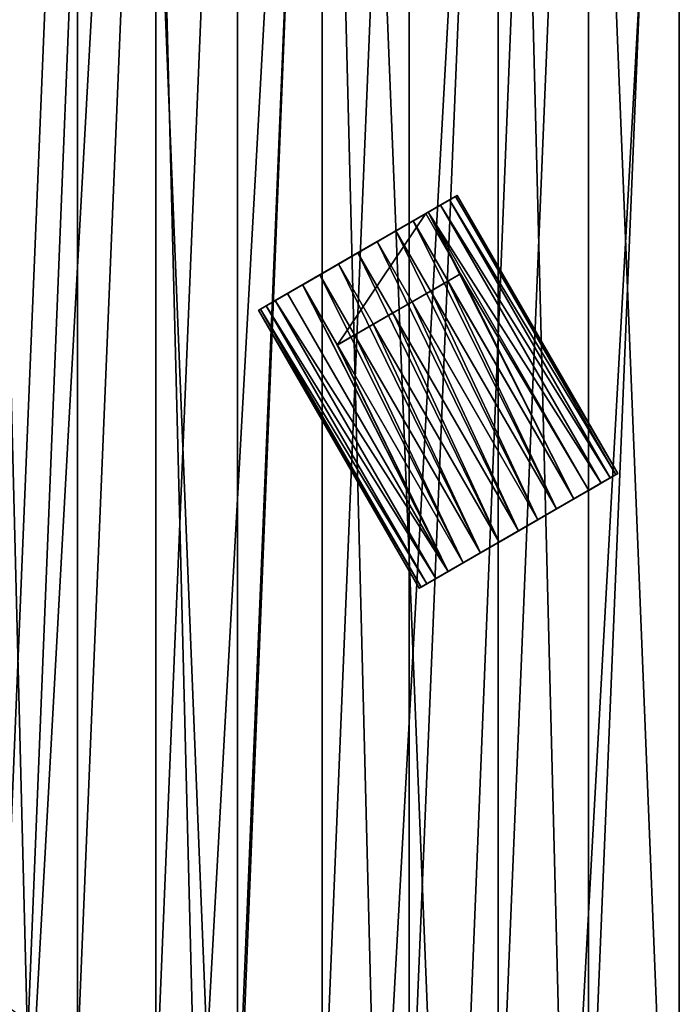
# Model space of a CAD drawing. Header units: millimetres. Extents: x 10 to 569, y -280 to 280.
# Tile 4 of 13: x 174 to 289, y -151 to 20. Entities that reach past the tile are written whole.
import ezdxf

# ---------------------------------------------------------------- set-up
doc = ezdxf.new("R2010")
doc.units = ezdxf.units.MM
doc.header["$LTSCALE"] = 25.4
doc.layers.get('0').update_dxf_attribs({"true_color": 0xff5454})

# ---------------------------------------------------------------- blocks, each defined once
blk = doc.blocks.new('MIST-8943.STL#1')
at = {"color": 7, "true_color": 0xffffff}
mesh = blk.add_polyface(dxfattribs=at)
corners = [(44.43, 50.01, 1.42), (41.2, -30.13, 1.42), (39.58, 10.07, 1.42), (49.25, -69.55, 1.42), (55.62, 88.65, 1.42), (63.52, -107.17, 1.42), (72.87, 125, 1.42), (83.63, -142.02, 1.42), (95.73, 158.11, 1.42), (109.08, -173.18, 1.42), (123.6, 187.13, 1.42), (139.19, -199.86, 1.42), (155.76, 211.3, 1.42), (173.2, -221.36, 1.42), (191.39, 229.99, 1.42), (210.21, -237.13, 1.42), (229.55, 242.74, 1.42), (249.28, -246.76, 1.42), (269.26, 249.19, 1.42), (289.38, -250, 1.42), (309.49, 249.19, 1.42), (329.48, -246.76, 1.42), (349.21, 242.74, 1.42), (368.54, -237.13, 1.42), (387.37, 229.99, 1.42), (405.56, -221.36, 1.42), (422.99, 211.3, 1.42), (439.56, -199.86, 1.42), (455.16, 187.13, 1.42), (469.68, -173.18, 1.42), (483.03, 158.11, 1.42), (495.12, -142.02, 1.42), (505.88, 125, 1.42), (515.24, -107.17, 1.42), (523.13, 88.65, 1.42), (529.51, -69.55, 1.42), (534.33, 50.01, 1.42), (537.56, -30.13, 1.42), (539.18, 10.07, 1.42)]
mesh.append_faces([[corners[k] for k in face] for face in [(0, 1, 2), (37, 36, 38)]], dxfattribs={"vtx0": -1, "color": 7})
mesh.append_faces([[corners[k] for k in face] for face in [(1, 0, 3), (3, 4, 5), (5, 6, 7), (7, 8, 9), (9, 10, 11), (11, 12, 13), (13, 14, 15), (15, 16, 17), (17, 18, 19), (19, 20, 21), (21, 22, 23), (23, 24, 25), (25, 26, 27), (27, 28, 29), (29, 30, 31), (31, 32, 33), (33, 34, 35), (35, 36, 37)]], dxfattribs={"vtx0": -1, "vtx1": -1, "color": 7})
mesh.append_faces([[corners[k] for k in face] for face in [(3, 0, 4), (5, 4, 6), (7, 6, 8), (9, 8, 10), (11, 10, 12), (13, 12, 14), (15, 14, 16), (17, 16, 18), (19, 18, 20), (21, 20, 22), (23, 22, 24), (25, 24, 26), (27, 26, 28), (29, 28, 30), (31, 30, 32), (33, 32, 34), (35, 34, 36)]], dxfattribs={"vtx0": -1, "vtx2": -1, "color": 7})
mesh = blk.add_polyface(dxfattribs=at)
corners = [(84.28, 28, 141.92), (83.72, 0, 141.92), (82.44, -5.27, 141.92), (84.42, 16.98, 141.92), (86.52, 33.85, 141.92), (91.43, 60.53, 141.92), (90.01, 50.49, 141.92), (94.86, 66.78, 141.92), (103.7, 91.5, 141.92), (101.04, 82.61, 141.92), (108.5, 97.88, 141.92), (120.78, 120.1, 141.92), (117.2, 112.49, 141.92), (127.08, 126.32, 141.92), (142.23, 145.59, 141.92), (138.07, 139.29, 141.92), (150.09, 151.31, 141.92), (167.49, 167.31, 141.92), (163.06, 162.29, 141.92), (176.89, 172.17, 141.92), (195.91, 184.7, 141.92), (191.49, 180.87, 141.92), (206.76, 188.34, 141.92), (226.75, 197.3, 141.92), (222.6, 194.52, 141.92), (238.89, 199.37, 141.92), (259.21, 204.79, 141.92), (255.53, 202.86, 141.92), (272.39, 204.96, 141.92), (292.45, 206.98, 141.92), (289.38, 205.66, 141.92), (306.36, 204.96, 141.92), (325.61, 203.8, 141.92), (323.23, 202.86, 141.92), (339.86, 199.37, 141.92), (357.83, 195.35, 141.92), (356.15, 194.52, 141.92), (371.99, 188.34, 141.92), (388.28, 181.84, 141.92), (387.26, 180.87, 141.92), (401.86, 172.17, 141.92), (416.17, 163.62, 141.92), (415.7, 162.3, 141.92), (428.67, 151.31, 141.92), (440.78, 141.16, 141.92), (440.69, 139.29, 141.92), (451.67, 126.32, 141.92), (461.46, 115.05, 141.92), (461.55, 112.49, 141.92), (477.69, 85.96, 141.92), (470.25, 97.88, 141.92), (477.72, 82.61, 141.92), (489.04, 54.64, 141.92), (483.9, 66.78, 141.92), (488.75, 50.49, 141.92), (492.23, 33.85, 141.92), (495.22, 21.9, 141.92), (494.34, 16.98, 141.92), (495.04, 0, 141.92), (84.42, -16.98, 141.92), (85.97, -38.39, 141.92), (86.52, -33.85, 141.92), (90.01, -50.49, 141.92), (94.76, -70.52, 141.92), (94.86, -66.78, 141.92), (101.04, -82.61, 141.92), (108.6, -100.83, 141.92), (108.5, -97.88, 141.92), (117.21, -112.49, 141.92), (127.11, -128.52, 141.92), (127.08, -126.32, 141.92), (138.07, -139.29, 141.92), (149.83, -152.89, 141.92), (150.09, -151.31, 141.92), (163.06, -162.3, 141.92), (176.16, -173.29, 141.92), (176.89, -172.17, 141.92), (205.42, -189.21, 141.92), (191.49, -180.87, 141.92), (206.77, -188.34, 141.92), (236.86, -200.23, 141.92), (222.6, -194.52, 141.92), (238.89, -199.37, 141.92), (269.66, -206.06, 141.92), (255.53, -202.86, 141.92), (272.4, -204.96, 141.92), (302.97, -206.55, 141.92), (289.38, -205.66, 141.92), (306.36, -204.96, 141.92), (335.93, -201.7, 141.92), (323.23, -202.86, 141.92), (339.87, -199.37, 141.92), (367.68, -191.62, 141.92), (356.16, -194.52, 141.92), (371.99, -188.34, 141.92), (397.4, -176.58, 141.92), (387.26, -180.87, 141.92), (401.86, -172.17, 141.92), (424.33, -156.96, 141.92), (415.7, -162.29, 141.92), (428.67, -151.31, 141.92), (447.76, -133.28, 141.92), (440.69, -139.29, 141.92), (451.67, -126.32, 141.92), (467.09, -106.15, 141.92), (461.55, -112.49, 141.92), (470.25, -97.88, 141.92), (481.82, -76.27, 141.92), (477.72, -82.61, 141.92), (483.9, -66.78, 141.92), (491.56, -44.41, 141.92), (488.75, -50.49, 141.92), (492.23, -33.85, 141.92), (496.06, -11.4, 141.92), (494.34, -16.98, 141.92)]
mesh.append_faces([[corners[k] for k in face] for face in [(0, 1, 2), (1, 0, 3), (3, 0, 4), (4, 5, 6), (6, 5, 7), (7, 8, 9), (9, 8, 10), (10, 11, 12), (12, 11, 13), (13, 14, 15), (15, 14, 16), (16, 17, 18), (18, 17, 19), (19, 20, 21), (21, 20, 22), (22, 23, 24), (24, 23, 25), (25, 26, 27), (27, 26, 28), (28, 29, 30), (30, 29, 31), (31, 32, 33), (33, 32, 34), (34, 35, 36), (36, 35, 37), (37, 38, 39), (39, 38, 40), (40, 41, 42), (42, 41, 43), (43, 44, 45), (45, 44, 46), (46, 47, 48), (48, 49, 50), (50, 49, 51), (51, 52, 53), (53, 52, 54), (54, 52, 55), (55, 56, 57), (57, 56, 58), (2, 59, 60), (59, 2, 1), (60, 62, 63), (63, 65, 66), (66, 68, 69), (69, 71, 72), (72, 74, 75), (75, 76, 77), (77, 79, 80), (80, 82, 83), (83, 85, 86), (86, 88, 89), (89, 91, 92), (92, 94, 95), (95, 97, 98), (98, 100, 101), (101, 103, 104), (104, 106, 107), (107, 109, 110), (110, 112, 113), (113, 58, 56)]], dxfattribs={"vtx0": -1, "vtx1": -1, "color": 7})
mesh.append_faces([[corners[k] for k in face] for face in [(4, 0, 5), (7, 5, 8), (10, 8, 11), (13, 11, 14), (16, 14, 17), (19, 17, 20), (22, 20, 23), (25, 23, 26), (28, 26, 29), (31, 29, 32), (34, 32, 35), (37, 35, 38), (40, 38, 41), (43, 41, 44), (46, 44, 47), (48, 47, 49), (51, 49, 52), (55, 52, 56), (60, 59, 61), (60, 61, 62), (63, 62, 64), (63, 64, 65), (66, 65, 67), (66, 67, 68), (69, 68, 70), (69, 70, 71), (72, 71, 73), (72, 73, 74), (75, 74, 76), (77, 76, 78), (77, 78, 79), (80, 79, 81), (80, 81, 82), (83, 82, 84), (83, 84, 85), (86, 85, 87), (86, 87, 88), (89, 88, 90), (89, 90, 91), (92, 91, 93), (92, 93, 94), (95, 94, 96), (95, 96, 97), (98, 97, 99), (98, 99, 100), (101, 100, 102), (101, 102, 103), (104, 103, 105), (104, 105, 106), (107, 106, 108), (107, 108, 109), (110, 109, 111), (110, 111, 112), (113, 112, 114), (113, 114, 58)]], dxfattribs={"vtx0": -1, "vtx2": -1, "color": 7})
mesh = blk.add_polyface(dxfattribs=at)
corners = [(85.97, -38.39, 142.94), (84.28, 28, 142.94), (82.44, -5.27, 142.94), (91.43, 60.53, 142.94), (94.76, -70.52, 142.94), (103.7, 91.5, 142.94), (108.6, -100.83, 142.94), (120.78, 120.1, 142.94), (127.11, -128.52, 142.94), (142.23, 145.59, 142.94), (149.83, -152.89, 142.94), (167.49, 167.31, 142.94), (176.16, -173.29, 142.94), (195.91, 184.7, 142.94), (205.42, -189.21, 142.94), (226.75, 197.3, 142.94), (236.86, -200.23, 142.94), (259.21, 204.79, 142.94), (269.66, -206.06, 142.94), (292.45, 206.98, 142.94), (302.97, -206.55, 142.94), (325.61, 203.8, 142.94), (335.93, -201.7, 142.94), (357.83, 195.35, 142.94), (367.68, -191.62, 142.94), (388.28, 181.84, 142.94), (397.4, -176.58, 142.94), (416.17, 163.62, 142.94), (424.33, -156.96, 142.94), (440.78, 141.16, 142.94), (447.76, -133.28, 142.94), (461.46, 115.05, 142.94), (467.09, -106.15, 142.94), (477.69, 85.96, 142.94), (481.82, -76.27, 142.94), (489.04, 54.64, 142.94), (491.56, -44.41, 142.94), (495.22, 21.9, 142.94), (496.06, -11.4, 142.94)]
mesh.append_faces([[corners[k] for k in face] for face in [(0, 1, 2), (37, 36, 38)]], dxfattribs={"vtx0": -1, "color": 7})
mesh.append_faces([[corners[k] for k in face] for face in [(1, 0, 3), (3, 4, 5), (5, 6, 7), (7, 8, 9), (9, 10, 11), (11, 12, 13), (13, 14, 15), (15, 16, 17), (17, 18, 19), (19, 20, 21), (21, 22, 23), (23, 24, 25), (25, 26, 27), (27, 28, 29), (29, 30, 31), (31, 32, 33), (33, 34, 35), (35, 36, 37)]], dxfattribs={"vtx0": -1, "vtx1": -1, "color": 7})
mesh.append_faces([[corners[k] for k in face] for face in [(3, 0, 4), (5, 4, 6), (7, 6, 8), (9, 8, 10), (11, 10, 12), (13, 12, 14), (15, 14, 16), (17, 16, 18), (19, 18, 20), (21, 20, 22), (23, 22, 24), (25, 24, 26), (27, 26, 28), (29, 28, 30), (31, 30, 32), (33, 32, 34), (35, 34, 36)]], dxfattribs={"vtx0": -1, "vtx2": -1, "color": 7})
mesh = blk.add_polyface(dxfattribs=at)
corners = [(98.29, 15.83, 133.92), (98.29, -15.84, 133.92), (97.63, 0, 133.92), (100.25, 31.56, 133.92), (100.25, -31.56, 133.92), (103.5, 47.07, 133.92), (103.5, -47.07, 133.92), (108.02, 62.26, 133.92), (108.02, -62.26, 133.92), (113.78, 77.02, 133.92), (113.78, -77.02, 133.92), (120.74, 91.26, 133.92), (120.74, -91.26, 133.92), (128.86, 104.87, 133.92), (128.86, -104.88, 133.92), (138.06, 117.77, 133.92), (138.06, -117.77, 133.92), (148.31, 129.86, 133.92), (148.31, -129.87, 133.92), (159.51, 141.07, 133.92), (159.51, -141.07, 133.92), (171.61, 151.31, 133.92), (171.61, -151.31, 133.92), (184.5, 160.52, 133.92), (184.5, -160.52, 133.92), (198.12, 168.63, 133.92), (198.12, -168.63, 133.92), (212.35, 175.59, 133.92), (212.36, -175.6, 133.92), (227.12, 181.36, 133.92), (227.12, -181.36, 133.92), (242.31, 185.88, 133.92), (242.31, -185.88, 133.92), (257.82, 189.13, 133.92), (257.82, -189.13, 133.92), (273.54, 191.09, 133.92), (273.54, -191.09, 133.92), (289.38, 191.74, 133.92), (289.38, -191.74, 133.92), (305.21, 191.09, 133.92), (305.21, -191.09, 133.92), (320.94, 189.13, 133.92), (320.94, -189.13, 133.92), (336.45, 185.88, 133.92), (336.45, -185.88, 133.92), (351.64, 181.36, 133.92), (351.64, -181.36, 133.92), (366.4, 175.6, 133.92), (366.4, -175.59, 133.92), (380.64, 168.63, 133.92), (380.64, -168.63, 133.92), (394.25, 160.52, 133.92), (394.25, -160.52, 133.92), (407.15, 151.31, 133.92), (407.15, -151.31, 133.92), (419.24, 141.07, 133.92), (419.24, -141.07, 133.92), (430.45, 129.87, 133.92), (430.45, -129.86, 133.92), (440.69, 117.77, 133.92), (440.69, -117.77, 133.92), (449.9, 104.88, 133.92), (449.9, -104.87, 133.92), (458.01, 91.26, 133.92), (458.01, -91.26, 133.92), (464.97, 77.02, 133.92), (464.97, -77.02, 133.92), (470.73, 62.26, 133.92), (470.73, -62.26, 133.92), (475.26, 47.07, 133.92), (475.26, -47.07, 133.92), (478.51, 31.56, 133.92), (478.51, -31.56, 133.92), (480.47, 15.84, 133.92), (480.47, -15.83, 133.92), (481.12, 0, 133.92)]
mesh.append_faces([[corners[k] for k in face] for face in [(0, 1, 2), (74, 73, 75)]], dxfattribs={"vtx0": -1, "color": 7})
mesh.append_faces([[corners[k] for k in face] for face in [(1, 3, 4), (4, 5, 6), (6, 7, 8), (8, 9, 10), (10, 11, 12), (12, 13, 14), (14, 15, 16), (16, 17, 18), (18, 19, 20), (20, 21, 22), (22, 23, 24), (24, 25, 26), (26, 27, 28), (28, 29, 30), (30, 31, 32), (32, 33, 34), (34, 35, 36), (36, 37, 38), (38, 39, 40), (40, 41, 42), (42, 43, 44), (44, 45, 46), (46, 47, 48), (48, 49, 50), (50, 51, 52), (52, 53, 54), (54, 55, 56), (56, 57, 58), (58, 59, 60), (60, 61, 62), (62, 63, 64), (64, 65, 66), (66, 67, 68), (68, 69, 70), (70, 71, 72), (72, 73, 74)]], dxfattribs={"vtx0": -1, "vtx1": -1, "color": 7})
mesh.append_faces([[corners[k] for k in face] for face in [(1, 0, 3), (4, 3, 5), (6, 5, 7), (8, 7, 9), (10, 9, 11), (12, 11, 13), (14, 13, 15), (16, 15, 17), (18, 17, 19), (20, 19, 21), (22, 21, 23), (24, 23, 25), (26, 25, 27), (28, 27, 29), (30, 29, 31), (32, 31, 33), (34, 33, 35), (36, 35, 37), (38, 37, 39), (40, 39, 41), (42, 41, 43), (44, 43, 45), (46, 45, 47), (48, 47, 49), (50, 49, 51), (52, 51, 53), (54, 53, 55), (56, 55, 57), (58, 57, 59), (60, 59, 61), (62, 61, 63), (64, 63, 65), (66, 65, 67), (68, 67, 69), (70, 69, 71), (72, 71, 73)]], dxfattribs={"vtx0": -1, "vtx2": -1, "color": 7})
at = {"color": 0}
mesh = blk.add_polyface(dxfattribs=at)
corners = [(229.97, -22.19, 63.81), (236.73, -18.29, 63.81), (233.35, -20.24, 63.42), (226.72, -24.07, 64.95), (239.98, -16.41, 64.95), (223.73, -25.8, 66.79), (242.98, -14.68, 66.79), (221.1, -27.31, 69.28), (245.6, -13.17, 69.28), (218.95, -28.56, 72.31), (247.75, -11.93, 72.31), (217.35, -29.48, 75.77), (249.35, -11, 75.77), (216.36, -30.05, 79.52), (250.34, -10.43, 79.52), (216.03, -30.24, 83.42), (250.67, -10.24, 83.42), (216.36, -30.05, 87.33), (250.34, -10.43, 87.33), (217.35, -29.48, 91.08), (249.35, -11, 91.08), (218.95, -28.56, 94.54), (247.75, -11.93, 94.54), (221.1, -27.31, 97.57), (245.6, -13.17, 97.57), (223.68, -25.83, 100.01), (245.2, -13.4, 98.01), (245.2, -13.4, 111.4), (223.68, -25.83, 111.4)]
mesh.append_faces([[corners[k] for k in face] for face in [(0, 1, 2), (27, 25, 28)]], dxfattribs={"vtx0": -1, "color": 0})
mesh.append_faces([[corners[k] for k in face] for face in [(1, 3, 4), (4, 5, 6), (6, 7, 8), (8, 9, 10), (10, 11, 12), (12, 13, 14), (14, 15, 16), (16, 17, 18), (18, 19, 20), (20, 21, 22), (22, 23, 24), (24, 25, 26), (26, 25, 27)]], dxfattribs={"vtx0": -1, "vtx1": -1, "color": 0})
mesh.append_faces([[corners[k] for k in face] for face in [(1, 0, 3), (4, 3, 5), (6, 5, 7), (8, 7, 9), (10, 9, 11), (12, 11, 13), (14, 13, 15), (16, 15, 17), (18, 17, 19), (20, 19, 21), (22, 21, 23), (24, 23, 25)]], dxfattribs={"vtx0": -1, "vtx2": -1, "color": 0})
mesh = blk.add_polyface(dxfattribs=at)
corners = [(278.67, -58.74, 83.42), (250.34, -10.43, 87.33), (278.34, -58.93, 87.33), (250.67, -10.24, 83.42)]
mesh.append_faces([[corners[k] for k in face] for face in [(0, 1, 2), (1, 0, 3)]], dxfattribs={"vtx0": -1, "color": 0})
mesh = blk.add_polyface(dxfattribs=at)
corners = [(250.34, -10.43, 79.52), (278.67, -58.74, 83.42), (278.34, -58.93, 79.52), (250.67, -10.24, 83.42)]
mesh.append_faces([[corners[k] for k in face] for face in [(0, 1, 2), (1, 0, 3)]], dxfattribs={"vtx0": -1, "color": 0})
mesh = blk.add_polyface(dxfattribs=at)
corners = [(275.75, -60.42, 94.54), (245.6, -13.17, 97.57), (273.6, -61.67, 97.57), (247.75, -11.93, 94.54)]
mesh.append_faces([[corners[k] for k in face] for face in [(0, 1, 2), (1, 0, 3)]], dxfattribs={"vtx0": -1, "color": 0})
mesh = blk.add_polyface(dxfattribs=at)
corners = [(245.6, -13.17, 69.28), (275.75, -60.42, 72.31), (273.6, -61.67, 69.28), (247.75, -11.93, 72.31)]
mesh.append_faces([[corners[k] for k in face] for face in [(0, 1, 2), (1, 0, 3)]], dxfattribs={"vtx0": -1, "color": 0})
mesh = blk.add_polyface(dxfattribs=at)
corners = [(277.35, -59.5, 91.08), (247.75, -11.93, 94.54), (275.75, -60.42, 94.54), (249.35, -11, 91.08)]
mesh.append_faces([[corners[k] for k in face] for face in [(0, 1, 2), (1, 0, 3)]], dxfattribs={"vtx0": -1, "color": 0})
mesh = blk.add_polyface(dxfattribs=at)
corners = [(247.75, -11.93, 72.31), (277.35, -59.5, 75.77), (275.75, -60.42, 72.31), (249.35, -11, 75.77)]
mesh.append_faces([[corners[k] for k in face] for face in [(0, 1, 2), (1, 0, 3)]], dxfattribs={"vtx0": -1, "color": 0})
mesh = blk.add_polyface(dxfattribs=at)
corners = [(278.34, -58.93, 87.33), (249.35, -11, 91.08), (277.35, -59.5, 91.08), (250.34, -10.43, 87.33)]
mesh.append_faces([[corners[k] for k in face] for face in [(0, 1, 2), (1, 0, 3)]], dxfattribs={"vtx0": -1, "color": 0})
mesh = blk.add_polyface(dxfattribs=at)
corners = [(249.35, -11, 75.77), (278.34, -58.93, 79.52), (277.35, -59.5, 75.77), (250.34, -10.43, 79.52)]
mesh.append_faces([[corners[k] for k in face] for face in [(0, 1, 2), (1, 0, 3)]], dxfattribs={"vtx0": -1, "color": 0})
mesh = blk.add_polyface(dxfattribs=at)
corners = [(229.74, -36.33, 111.4), (245.2, -13.4, 111.4), (223.68, -25.83, 111.4), (251.26, -23.9, 111.4)]
mesh.append_faces([[corners[k] for k in face] for face in [(0, 1, 2), (1, 0, 3)]], dxfattribs={"vtx0": -1, "color": 0})
mesh = blk.add_polyface(dxfattribs=at)
corners = [(245.6, -13.17, 69.28), (270.98, -63.18, 66.79), (242.98, -14.68, 66.79), (273.6, -61.67, 69.28)]
mesh.append_faces([[corners[k] for k in face] for face in [(0, 1, 2), (1, 0, 3)]], dxfattribs={"vtx0": -1, "color": 0})
mesh = blk.add_polyface(dxfattribs=at)
corners = [(251.26, -23.9, 98.01), (245.6, -13.17, 97.57), (245.2, -13.4, 98.01), (273.6, -61.67, 97.57)]
mesh.append_faces([[corners[k] for k in face] for face in [(0, 1, 2), (1, 0, 3)]], dxfattribs={"vtx0": -1, "color": 0})
mesh = blk.add_polyface(dxfattribs=at)
corners = [(245.2, -13.4, 98.01), (251.26, -23.9, 111.4), (251.26, -23.9, 98.01), (245.2, -13.4, 111.4)]
mesh.append_faces([[corners[k] for k in face] for face in [(0, 1, 2), (1, 0, 3)]], dxfattribs={"vtx0": -1, "color": 0})
mesh = blk.add_polyface(dxfattribs=at)
corners = [(242.98, -14.68, 66.79), (267.98, -64.91, 64.95), (239.98, -16.41, 64.95), (270.98, -63.18, 66.79)]
mesh.append_faces([[corners[k] for k in face] for face in [(0, 1, 2), (1, 0, 3)]], dxfattribs={"vtx0": -1, "color": 0})
mesh = blk.add_polyface(dxfattribs=at)
corners = [(239.98, -16.41, 64.95), (264.73, -66.79, 63.81), (236.73, -18.29, 63.81), (267.98, -64.91, 64.95)]
mesh.append_faces([[corners[k] for k in face] for face in [(0, 1, 2), (1, 0, 3)]], dxfattribs={"vtx0": -1, "color": 0})
mesh = blk.add_polyface(dxfattribs=at)
corners = [(236.73, -18.29, 63.81), (261.35, -68.74, 63.42), (233.35, -20.24, 63.42), (264.73, -66.79, 63.81)]
mesh.append_faces([[corners[k] for k in face] for face in [(0, 1, 2), (1, 0, 3)]], dxfattribs={"vtx0": -1, "color": 0})
mesh = blk.add_polyface(dxfattribs=at)
corners = [(233.35, -20.24, 63.42), (257.97, -70.69, 63.81), (229.97, -22.19, 63.81), (261.35, -68.74, 63.42)]
mesh.append_faces([[corners[k] for k in face] for face in [(0, 1, 2), (1, 0, 3)]], dxfattribs={"vtx0": -1, "color": 0})
mesh = blk.add_polyface(dxfattribs=at)
corners = [(229.97, -22.19, 63.81), (254.72, -72.56, 64.95), (226.72, -24.07, 64.95), (257.97, -70.69, 63.81)]
mesh.append_faces([[corners[k] for k in face] for face in [(0, 1, 2), (1, 0, 3)]], dxfattribs={"vtx0": -1, "color": 0})
mesh = blk.add_polyface(dxfattribs=at)
corners = [(251.26, -23.9, 111.4), (249.04, -25.19, 100.05), (251.26, -23.9, 98.01), (246.04, -26.91, 101.9), (242.79, -28.79, 103.04), (239.42, -30.74, 103.42), (229.79, -36.3, 100.05), (229.74, -36.33, 111.4), (229.74, -36.33, 100.01), (232.79, -34.57, 101.9), (236.04, -32.69, 103.04)]
mesh.append_faces([[corners[k] for k in face] for face in [(0, 1, 2), (6, 7, 8)]], dxfattribs={"vtx0": -1, "color": 0})
mesh.append_faces([[corners[k] for k in face] for face in [(1, 0, 3), (3, 0, 4), (4, 0, 5), (7, 5, 0)]], dxfattribs={"vtx0": -1, "vtx1": -1, "color": 0})
mesh.append_faces([[corners[k] for k in face] for face in [(7, 6, 9), (7, 9, 10), (7, 10, 5)]], dxfattribs={"vtx0": -1, "vtx2": -1, "color": 0})
mesh = blk.add_polyface(dxfattribs=at)
corners = [(270.98, -63.18, 100.05), (251.26, -23.9, 98.01), (249.04, -25.19, 100.05)]
mesh.append_faces([[corners[k] for k in face] for face in [(0, 1, 2)]], dxfattribs={"color": 0})
mesh = blk.add_polyface(dxfattribs=at)
corners = [(273.6, -61.67, 97.57), (251.26, -23.9, 98.01), (270.98, -63.18, 100.05)]
mesh.append_faces([[corners[k] for k in face] for face in [(0, 1, 2)]], dxfattribs={"color": 0})
mesh = blk.add_polyface(dxfattribs=at)
corners = [(226.72, -24.07, 64.95), (251.73, -74.29, 66.79), (223.73, -25.8, 66.79), (254.72, -72.56, 64.95)]
mesh.append_faces([[corners[k] for k in face] for face in [(0, 1, 2), (1, 0, 3)]], dxfattribs={"vtx0": -1, "color": 0})
mesh = blk.add_polyface(dxfattribs=at)
corners = [(267.98, -64.91, 101.9), (249.04, -25.19, 100.05), (246.04, -26.91, 101.9), (270.98, -63.18, 100.05)]
mesh.append_faces([[corners[k] for k in face] for face in [(0, 1, 2), (1, 0, 3)]], dxfattribs={"vtx0": -1, "color": 0})
mesh = blk.add_polyface(dxfattribs=at)
corners = [(218.95, -28.56, 72.31), (249.1, -75.81, 69.28), (246.95, -77.05, 72.31), (221.1, -27.31, 69.28)]
mesh.append_faces([[corners[k] for k in face] for face in [(0, 1, 2), (1, 0, 3)]], dxfattribs={"vtx0": -1, "color": 0})
mesh = blk.add_polyface(dxfattribs=at)
corners = [(249.1, -75.81, 97.57), (218.95, -28.56, 94.54), (246.95, -77.05, 94.54), (221.1, -27.31, 97.57)]
mesh.append_faces([[corners[k] for k in face] for face in [(0, 1, 2), (1, 0, 3)]], dxfattribs={"vtx0": -1, "color": 0})
mesh = blk.add_polyface(dxfattribs=at)
corners = [(223.73, -25.8, 66.79), (249.1, -75.81, 69.28), (221.1, -27.31, 69.28), (251.73, -74.29, 66.79)]
mesh.append_faces([[corners[k] for k in face] for face in [(0, 1, 2), (1, 0, 3)]], dxfattribs={"vtx0": -1, "color": 0})
mesh = blk.add_polyface(dxfattribs=at)
corners = [(249.1, -75.81, 97.57), (223.68, -25.83, 100.01), (221.1, -27.31, 97.57), (229.74, -36.33, 100.01)]
mesh.append_faces([[corners[k] for k in face] for face in [(0, 1, 2), (1, 0, 3)]], dxfattribs={"vtx0": -1, "color": 0})
mesh = blk.add_polyface(dxfattribs=at)
corners = [(223.68, -25.83, 111.4), (229.74, -36.33, 100.01), (229.74, -36.33, 111.4), (223.68, -25.83, 100.01)]
mesh.append_faces([[corners[k] for k in face] for face in [(0, 1, 2), (1, 0, 3)]], dxfattribs={"vtx0": -1, "color": 0})
mesh = blk.add_polyface(dxfattribs=at)
corners = [(264.73, -66.79, 103.04), (246.04, -26.91, 101.9), (242.79, -28.79, 103.04), (267.98, -64.91, 101.9)]
mesh.append_faces([[corners[k] for k in face] for face in [(0, 1, 2), (1, 0, 3)]], dxfattribs={"vtx0": -1, "color": 0})
mesh = blk.add_polyface(dxfattribs=at)
corners = [(217.35, -29.48, 75.77), (246.95, -77.05, 72.31), (245.35, -77.98, 75.77), (218.95, -28.56, 72.31)]
mesh.append_faces([[corners[k] for k in face] for face in [(0, 1, 2), (1, 0, 3)]], dxfattribs={"vtx0": -1, "color": 0})
mesh = blk.add_polyface(dxfattribs=at)
corners = [(246.95, -77.05, 94.54), (217.35, -29.48, 91.08), (245.35, -77.98, 91.08), (218.95, -28.56, 94.54)]
mesh.append_faces([[corners[k] for k in face] for face in [(0, 1, 2), (1, 0, 3)]], dxfattribs={"vtx0": -1, "color": 0})
mesh = blk.add_polyface(dxfattribs=at)
corners = [(261.35, -68.74, 103.42), (242.79, -28.79, 103.04), (239.42, -30.74, 103.42), (264.73, -66.79, 103.04)]
mesh.append_faces([[corners[k] for k in face] for face in [(0, 1, 2), (1, 0, 3)]], dxfattribs={"vtx0": -1, "color": 0})
mesh = blk.add_polyface(dxfattribs=at)
corners = [(216.03, -30.24, 83.42), (244.36, -78.55, 79.52), (244.03, -78.74, 83.42), (216.36, -30.05, 79.52)]
mesh.append_faces([[corners[k] for k in face] for face in [(0, 1, 2), (1, 0, 3)]], dxfattribs={"vtx0": -1, "color": 0})
mesh = blk.add_polyface(dxfattribs=at)
corners = [(244.36, -78.55, 87.33), (216.03, -30.24, 83.42), (244.03, -78.74, 83.42), (216.36, -30.05, 87.33)]
mesh.append_faces([[corners[k] for k in face] for face in [(0, 1, 2), (1, 0, 3)]], dxfattribs={"vtx0": -1, "color": 0})
mesh = blk.add_polyface(dxfattribs=at)
corners = [(216.36, -30.05, 79.52), (245.35, -77.98, 75.77), (244.36, -78.55, 79.52), (217.35, -29.48, 75.77)]
mesh.append_faces([[corners[k] for k in face] for face in [(0, 1, 2), (1, 0, 3)]], dxfattribs={"vtx0": -1, "color": 0})
mesh = blk.add_polyface(dxfattribs=at)
corners = [(245.35, -77.98, 91.08), (216.36, -30.05, 87.33), (244.36, -78.55, 87.33), (217.35, -29.48, 91.08)]
mesh.append_faces([[corners[k] for k in face] for face in [(0, 1, 2), (1, 0, 3)]], dxfattribs={"vtx0": -1, "color": 0})
mesh = blk.add_polyface(dxfattribs=at)
corners = [(257.97, -70.69, 103.04), (239.42, -30.74, 103.42), (236.04, -32.69, 103.04), (261.35, -68.74, 103.42)]
mesh.append_faces([[corners[k] for k in face] for face in [(0, 1, 2), (1, 0, 3)]], dxfattribs={"vtx0": -1, "color": 0})
mesh = blk.add_polyface(dxfattribs=at)
corners = [(254.72, -72.56, 101.9), (236.04, -32.69, 103.04), (232.79, -34.57, 101.9), (257.97, -70.69, 103.04)]
mesh.append_faces([[corners[k] for k in face] for face in [(0, 1, 2), (1, 0, 3)]], dxfattribs={"vtx0": -1, "color": 0})
mesh = blk.add_polyface(dxfattribs=at)
corners = [(251.73, -74.29, 100.05), (232.79, -34.57, 101.9), (229.79, -36.3, 100.05), (254.72, -72.56, 101.9)]
mesh.append_faces([[corners[k] for k in face] for face in [(0, 1, 2), (1, 0, 3)]], dxfattribs={"vtx0": -1, "color": 0})
mesh = blk.add_polyface(dxfattribs=at)
corners = [(249.1, -75.81, 97.57), (229.79, -36.3, 100.05), (229.74, -36.33, 100.01)]
mesh.append_faces([[corners[k] for k in face] for face in [(0, 1, 2)]], dxfattribs={"color": 0})
mesh = blk.add_polyface(dxfattribs=at)
corners = [(251.73, -74.29, 100.05), (229.79, -36.3, 100.05), (249.1, -75.81, 97.57)]
mesh.append_faces([[corners[k] for k in face] for face in [(0, 1, 2)]], dxfattribs={"color": 0})
mesh = blk.add_polyface(dxfattribs=at)
corners = [(264.73, -66.79, 63.81), (257.97, -70.69, 63.81), (261.35, -68.74, 63.42), (267.98, -64.91, 64.95), (254.72, -72.56, 64.95), (270.98, -63.18, 66.79), (251.73, -74.29, 66.79), (273.6, -61.67, 69.28), (249.1, -75.81, 69.28), (275.75, -60.42, 72.31), (246.95, -77.05, 72.31), (277.35, -59.5, 75.77), (245.35, -77.98, 75.77), (278.34, -58.93, 79.52), (244.36, -78.55, 79.52), (278.67, -58.74, 83.42), (244.03, -78.74, 83.42), (278.34, -58.93, 87.33), (244.36, -78.55, 87.33), (277.35, -59.5, 91.08), (245.35, -77.98, 91.08), (275.75, -60.42, 94.54), (246.95, -77.05, 94.54), (273.6, -61.67, 97.57), (249.1, -75.81, 97.57), (270.98, -63.18, 100.05), (251.73, -74.29, 100.05), (267.98, -64.91, 101.9), (254.72, -72.56, 101.9), (264.73, -66.79, 103.04), (257.97, -70.69, 103.04), (261.35, -68.74, 103.42)]
mesh.append_faces([[corners[k] for k in face] for face in [(0, 1, 2), (30, 29, 31)]], dxfattribs={"vtx0": -1, "color": 0})
mesh.append_faces([[corners[k] for k in face] for face in [(1, 3, 4), (4, 5, 6), (6, 7, 8), (8, 9, 10), (10, 11, 12), (12, 13, 14), (14, 15, 16), (16, 17, 18), (18, 19, 20), (20, 21, 22), (22, 23, 24), (24, 25, 26), (26, 27, 28), (28, 29, 30)]], dxfattribs={"vtx0": -1, "vtx1": -1, "color": 0})
mesh.append_faces([[corners[k] for k in face] for face in [(1, 0, 3), (4, 3, 5), (6, 5, 7), (8, 7, 9), (10, 9, 11), (12, 11, 13), (14, 13, 15), (16, 15, 17), (18, 17, 19), (20, 19, 21), (22, 21, 23), (24, 23, 25), (26, 25, 27), (28, 27, 29)]], dxfattribs={"vtx0": -1, "vtx2": -1, "color": 0})

msp = doc.modelspace()

# ---------------------------------------------------------------- block references
at = {"color": 0}
msp.add_blockref('MIST-8943.STL#1', (0, 0), dxfattribs=at)

doc.saveas('drawing.dxf')
